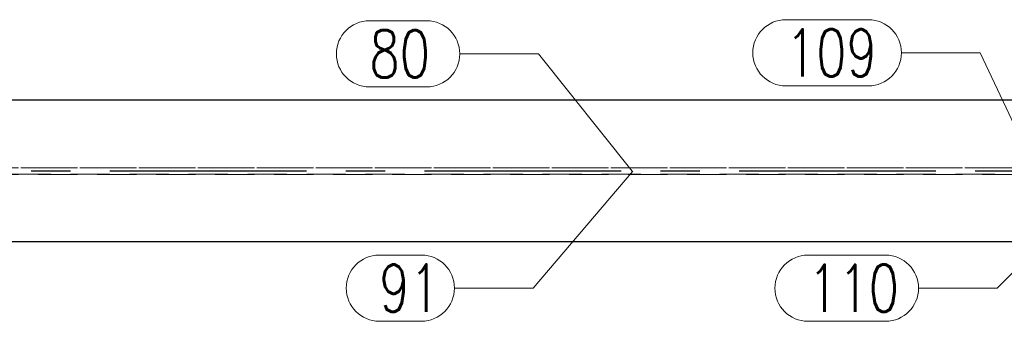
# Model space of a CAD drawing. Header units: millimetres. Extents: x 3526 to 4380, y 11541 to 12002.
# Tile 49 of 127: x 3772 to 3835, y 11848 to 11867. Entities that reach past the tile are written whole.
import ezdxf

# ---------------------------------------------------------------- set-up
doc = ezdxf.new("R2010")
doc.units = ezdxf.units.MM
doc.header["$LTSCALE"] = 10
doc.linetypes.add('HIDDEN', pattern=[0.375, 0.25, -0.125])
doc.linetypes.add('MITTE', pattern=[2, 1.25, -0.25, 0.25, -0.25])
for name, color, linetype, lineweight in [('PS_Hidden', 2, 'HIDDEN', 9), ('PS_Pos', 1, 'Continuous', 15), ('PS_SOLID', 7, 'Continuous', 30)]:
    doc.layers.add(name, color=color, linetype=linetype, lineweight=lineweight)
doc.layers.add('PS_MID', color=5, linetype='MITTE')
doc.layers.add('PS_SHAPE', color=3, linetype='Continuous')
doc.styles.add('simplex', font='simplex.shx', dxfattribs={"width": 0.75})

# ---------------------------------------------------------------- blocks, each defined once
blk = doc.blocks.new('*X313')
at = {"layer": 'PS_Hidden', "color": 2, "linetype": 'HIDDEN'}
for p, q in [((3865.799, 11858.1), (3709.959, 11858.1)), ((3834.709, 11858.085), (3752.861, 11858.085)), ((3865.799, 11857.67), (3709.959, 11857.67)), ((3752.861, 11857.685), (3834.709, 11857.685))]:
    blk.add_line(p, q, dxfattribs=at)
at = {"layer": 'PS_MID', "color": 5, "linetype": 'MITTE'}
blk.add_line((3870.361, 11857.885), (3709.959, 11857.885), dxfattribs=at)
at = {"layer": 'PS_SOLID', "color": 7, "linetype": 'Continuous'}
for p, q in [((3865.355, 11862.385), (3709.959, 11862.385)), ((3865.355, 11853.385), (3709.959, 11853.385))]:
    blk.add_line(p, q, dxfattribs=at)
blk = doc.blocks.new('*X336')
at = {"color": 1}
for p, q in [((3839.409, 11855.635), (3834.26, 11850.45)), ((3822.231, 11852.55), (3827.16, 11852.55)), ((3829.26, 11850.45), (3834.26, 11850.45)), ((3822.231, 11848.35), (3827.16, 11848.35))]:
    blk.add_line(p, q, dxfattribs=at)
for centre, start, end in [((3822.231, 11850.45), 90, 270), ((3827.16, 11850.45), 270, 90)]:
    blk.add_arc(centre, 2.1, start, end, dxfattribs=at)
at = {"color": 2, "style": 'simplex', "width": 0.75}
blk.add_text('110', height=3, dxfattribs=at).set_placement((3822.231, 11848.95))
blk = doc.blocks.new('*X338')
at = {"color": 1}
for p, q in [((3820.823, 11867.493), (3826.073, 11867.493)), ((3828.173, 11865.393), (3833.173, 11865.393)), ((3836.709, 11857.885), (3833.173, 11865.393)), ((3820.823, 11863.293), (3826.073, 11863.293))]:
    blk.add_line(p, q, dxfattribs=at)
for centre, start, end in [((3820.823, 11865.393), 90, 270), ((3826.073, 11865.393), 270, 90)]:
    blk.add_arc(centre, 2.1, start, end, dxfattribs=at)
at = {"color": 2, "style": 'simplex', "width": 0.75}
blk.add_text('109', height=3, dxfattribs=at).set_placement((3820.823, 11863.893))
blk = doc.blocks.new('*X343')
at = {"color": 1}
for p, q in [((3794.358, 11867.427), (3798, 11867.427)), ((3800.1, 11865.327), (3805.1, 11865.327)), ((3811.055, 11857.885), (3805.1, 11865.327)), ((3794.358, 11863.227), (3798, 11863.227))]:
    blk.add_line(p, q, dxfattribs=at)
for centre, start, end in [((3794.358, 11865.327), 90, 270), ((3798, 11865.327), 270, 90)]:
    blk.add_arc(centre, 2.1, start, end, dxfattribs=at)
at = {"color": 2, "style": 'simplex', "width": 0.75}
blk.add_text('80', height=3, dxfattribs=at).set_placement((3794.358, 11863.827))
blk = doc.blocks.new('*X344')
at = {"color": 1}
for p, q in [((3811.107, 11857.885), (3804.762, 11850.455)), ((3794.983, 11852.555), (3797.662, 11852.555)), ((3799.762, 11850.455), (3804.762, 11850.455)), ((3794.983, 11848.355), (3797.662, 11848.355))]:
    blk.add_line(p, q, dxfattribs=at)
for centre, start, end in [((3794.983, 11850.455), 90, 270), ((3797.662, 11850.455), 270, 90)]:
    blk.add_arc(centre, 2.1, start, end, dxfattribs=at)
at = {"color": 2, "style": 'simplex', "width": 0.75}
blk.add_text('91', height=3, dxfattribs=at).set_placement((3794.983, 11848.955))

msp = doc.modelspace()

# ---------------------------------------------------------------- block references
at = {"layer": 'PS_Pos'}
for name in ['*X343', '*X338', '*X344', '*X336']:
    msp.add_blockref(name, (0, 0), dxfattribs=at)
at = {"layer": 'PS_SHAPE'}
msp.add_blockref('*X313', (0, 0), dxfattribs=at)

doc.saveas('drawing.dxf')
